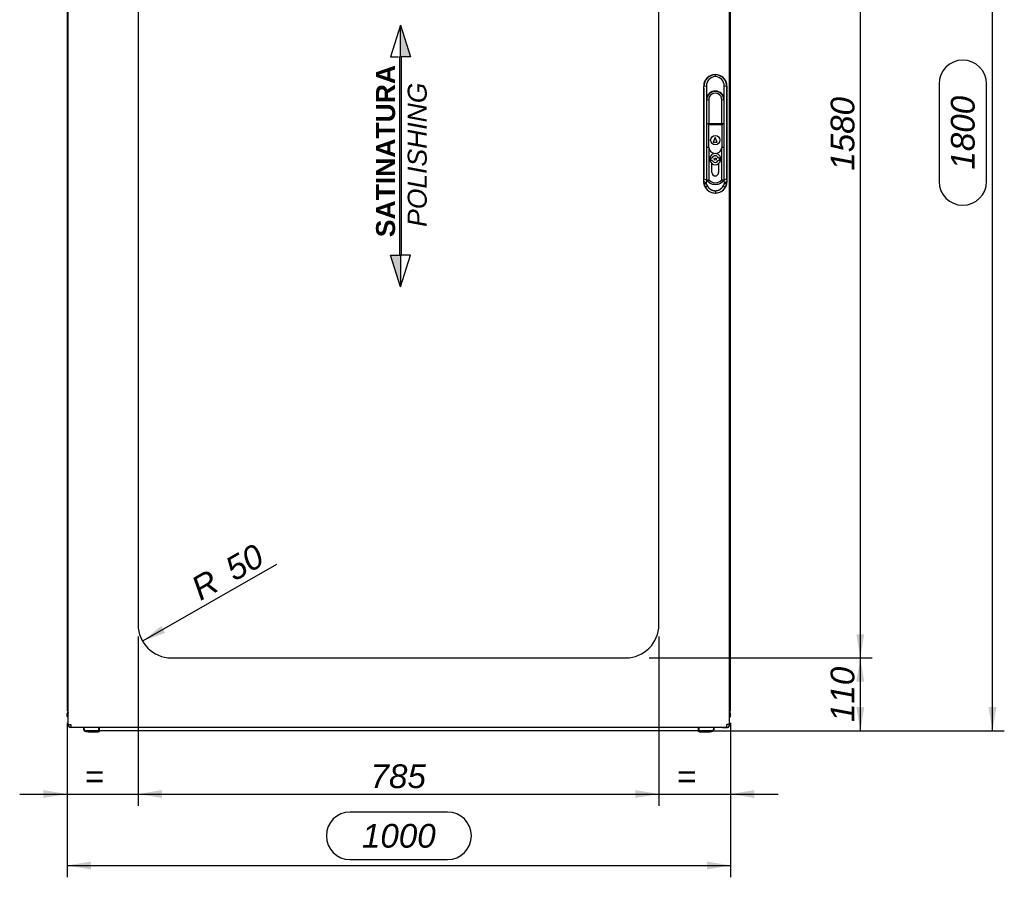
# Paper-space layout 'Layout1' of a CAD drawing. Extents: x 81 to 5357, y 137 to 3739.
# Tile 8 of 12: x 2802 to 4286, y 839 to 2132. Entities that reach past the tile are written whole.
import ezdxf

# ---------------------------------------------------------------- set-up
doc = ezdxf.new("R2010")
doc.units = 0
doc.header["$LTSCALE"] = 13.000013
doc.layers.get('0').update_dxf_attribs({"linetype": 'CONTINUOUS'})
for name, color, linetype in [('_TRANSLATION', 7, 'CONTINUOUS'), ('AE00992_10', 7, 'CONTINUOUS'), ('AE00992_16', 7, 'CONTINUOUS'), ('AE00992_31', 7, 'CONTINUOUS'), ('F0000000_68', 7, 'CONTINUOUS'), ('F0000001_38', 7, 'CONTINUOUS'), ('M0000000_06', 7, 'CONTINUOUS'), ('M0000000_29', 7, 'CONTINUOUS'), ('M0000000_39', 7, 'CONTINUOUS'), ('M0000000_53', 7, 'CONTINUOUS')]:
    doc.layers.add(name, color=color, linetype=linetype)
doc.styles.add('SEACAD_ARIAL', font='arial.ttf')
doc.styles.add('SEACAD_ARIALI', font='ariali.ttf')
doc.dimstyles.new('ISO', dxfattribs={"dimtxt": 13.75, "dimasz": 13.75, "dimexe": 6.875, "dimexo": 6.875, "dimgap": 3.4375, "dimtad": 1, "dimdec": 1, "dimtxsty": 'SEACAD_ARIAL', "dimblk1": '_SE_FILLED', "dimblk2": '_SE_FILLED', "dimsah": 1, "dimcen": 6.875, "dimazin": 3, "dimtfac": 0.7, "dimtdec": 3, "dimtmove": 0, "dimatfit": 3})

# ---------------------------------------------------------------- blocks, each defined once
blk = doc.blocks.new('DMBLK12')
at = {"layer": '_TRANSLATION', "linetype": 'CONTINUOUS'}
for points in [[(2908.9, 850.6), (2908.9, 862.5), (2873.1, 856.6)], [(3837.4, 850.6), (3873.1, 856.6), (3837.4, 862.5)]]:
    blk.add_hatch(color=7, dxfattribs=at).paths.add_polyline_path(points)
at = {"layer": '_TRANSLATION', "color": 7, "linetype": 'CONTINUOUS'}
for p, q in [((2873.1, 1071.6), (2873.1, 838.7)), ((3873.1, 1071.6), (3873.1, 838.7)), ((3446.6, 937), (3299.6, 937)), ((3299.6, 865.5), (3446.6, 865.5)), ((2873.1, 856.6), (3873.1, 856.6))]:
    blk.add_line(p, q, dxfattribs=at)
for centre, start, end in [((3299.6, 901.3), 90, 270), ((3446.6, 901.3), 270, 90)]:
    blk.add_arc(centre, 35.8, start, end, dxfattribs=at)
at = {"layer": '_TRANSLATION', "color": 7, "linetype": 'CONTINUOUS', "style": 'SEACAD_ARIALI'}
blk.add_text('1000', height=35.75, dxfattribs=at).set_placement((3317.5, 883.4))
blk = doc.blocks.new('_SE_FILLED')
at = {"color": 0}
blk.add_line((0, 0), (-1, 0), dxfattribs=at)
blk.add_solid([(0, 0), (-1, -0.1665), (-1, 0.1665), (0, 0)], dxfattribs=at)
blk = doc.blocks.new('DMBLK13')
at = {"layer": '_TRANSLATION', "linetype": 'CONTINUOUS'}
for points in [[(4273.8, 2827.2), (4267.8, 2863), (4261.9, 2827.2)], [(4273.8, 1095.2), (4261.9, 1095.2), (4267.8, 1059.5)]]:
    blk.add_hatch(color=7, dxfattribs=at).paths.add_polyline_path(points)
at = {"layer": '_TRANSLATION', "color": 7, "linetype": 'CONTINUOUS'}
for p, q in [((3865.2, 2863), (4285.7, 2863)), ((4267.8, 1059.5), (4267.8, 2863)), ((4187.4, 2034.7), (4187.4, 1887.7)), ((4258.9, 1887.7), (4258.9, 2034.7)), ((3842, 1059.5), (4285.7, 1059.5))]:
    blk.add_line(p, q, dxfattribs=at)
for centre, start, end in [((4223.1, 2034.7), 0, 180), ((4223.1, 1887.7), 180, 0)]:
    blk.add_arc(centre, 35.8, start, end, dxfattribs=at)
at = {"layer": '_TRANSLATION', "color": 7, "linetype": 'CONTINUOUS', "style": 'SEACAD_ARIALI'}
blk.add_text('1800', height=35.75, rotation=90, dxfattribs=at).set_placement((4241, 1905.6))
blk = doc.blocks.new('BLOCCO2')
at = {"linetype": 'CONTINUOUS'}
for points in [[(-1.4, 193.3), (-1.4, 145.5), (13.8, 145.5)], [(0, 145.5), (-2.9, 145.5), (-2.9, -153.5), (0, -153.5)], [(-1.4, -201.4), (-1.4, -153.5), (-16.6, -153.5)]]:
    blk.add_hatch(color=7, dxfattribs=at).paths.add_polyline_path(points)
at = {"color": 7, "linetype": 'CONTINUOUS'}
for p, q in [((-1.4, 193.3), (-16.6, 145.5)), ((-16.6, 145.5), (-4.2, 145.5)), ((13.8, -153.5), (-1.4, -153.6)), ((-1.4, -201.4), (13.8, -153.5))]:
    blk.add_line(p, q, dxfattribs=at)
for points in [[(-1.4, 193.3), (13.8, 145.5), (-1.4, 145.5), (-1.4, 193.3)], [(0, 145.5), (-2.9, 145.5), (-2.9, -153.5), (0, -153.5), (0, 145.5)], [(-1.4, -201.4), (-16.6, -153.5), (-1.4, -153.5), (-1.4, -201.4)]]:
    blk.add_lwpolyline(points, dxfattribs=at)
at = {"layer": '_TRANSLATION', "insert": (0.1, -2.1), "char_height": 28.6, "width": 277.697, "attachment_point": 5, "rotation": 90}
blk.add_mtext('{\\fArial|b0||i0||c0|p34;\\C7;\\H28.6000286;\\W1.; }{\\fArial|b1||i0||c0|p34;\\C7;\\H28.6000286;\\W1.;SATINATURA \\P}{\\fArial|b0||i1||c0|p34;\\C7;\\H28.6000286;\\W1.;POLISHING}', dxfattribs=at)
blk = doc.blocks.new('DMBLK28')
at = {"layer": '_TRANSLATION', "linetype": 'CONTINUOUS'}
for points in [[(4074.6, 1133.7), (4068.7, 1169.5), (4062.7, 1133.7)], [(4074.6, 1095.2), (4062.7, 1095.2), (4068.7, 1059.5)]]:
    blk.add_hatch(color=7, dxfattribs=at).paths.add_polyline_path(points)
at = {"layer": '_TRANSLATION', "color": 7, "linetype": 'CONTINUOUS'}
for p, q in [((3750.2, 1169.5), (4086.5, 1169.5)), ((4068.7, 1059.5), (4068.7, 1169.5)), ((3842, 1059.5), (4086.5, 1059.5))]:
    blk.add_line(p, q, dxfattribs=at)
at = {"layer": '_TRANSLATION', "color": 7, "linetype": 'CONTINUOUS', "style": 'SEACAD_ARIALI'}
blk.add_text('110', height=35.75, rotation=90, dxfattribs=at).set_placement((4059.7, 1072.8))
blk = doc.blocks.new('DMBLK29')
at = {"layer": '_TRANSLATION', "linetype": 'CONTINUOUS'}
for points in [[(4074.6, 2713.7), (4068.7, 2749.5), (4062.7, 2713.7)], [(4074.6, 1205.2), (4062.7, 1205.2), (4068.7, 1169.5)]]:
    blk.add_hatch(color=7, dxfattribs=at).paths.add_polyline_path(points)
at = {"layer": '_TRANSLATION', "color": 7, "linetype": 'CONTINUOUS'}
for p, q in [((3752.5, 2749.5), (4086.5, 2749.5)), ((4068.7, 1169.5), (4068.7, 2749.5)), ((3750.2, 1169.5), (4086.5, 1169.5))]:
    blk.add_line(p, q, dxfattribs=at)
at = {"layer": '_TRANSLATION', "color": 7, "linetype": 'CONTINUOUS', "style": 'SEACAD_ARIALI'}
blk.add_text('1580', height=35.75, rotation=90, dxfattribs=at).set_placement((4059.7, 1903.9))
blk = doc.blocks.new('DMBLK31')
at = {"layer": '_TRANSLATION', "linetype": 'CONTINUOUS'}
for points in [[(3015.9, 958.3), (3015.9, 970.2), (2980.1, 964.2)], [(3729.4, 958.3), (3765.1, 964.2), (3729.4, 970.2)]]:
    blk.add_hatch(color=7, dxfattribs=at).paths.add_polyline_path(points)
at = {"layer": '_TRANSLATION', "color": 7, "linetype": 'CONTINUOUS'}
for p, q in [((2980.1, 1201.6), (2980.1, 946.4)), ((3765.1, 1201.6), (3765.1, 946.4)), ((2980.1, 964.2), (3765.1, 964.2))]:
    blk.add_line(p, q, dxfattribs=at)
at = {"layer": '_TRANSLATION', "color": 7, "linetype": 'CONTINUOUS', "style": 'SEACAD_ARIALI'}
blk.add_text('785', height=35.75, dxfattribs=at).set_placement((3330.5, 973.2))
blk = doc.blocks.new('DMBLK32')
at = {"layer": '_TRANSLATION', "linetype": 'CONTINUOUS'}
for points in [[(3729.4, 958.3), (3765.1, 964.2), (3729.4, 970.2)], [(3908.9, 958.3), (3908.9, 970.2), (3873.1, 964.2)]]:
    blk.add_hatch(color=7, dxfattribs=at).paths.add_polyline_path(points)
at = {"layer": '_TRANSLATION', "color": 7, "linetype": 'CONTINUOUS'}
for p, q in [((3765.1, 1201.6), (3765.1, 946.4)), ((3873.1, 1071.6), (3873.1, 946.4)), ((3693.6, 964.2), (3944.6, 964.2))]:
    blk.add_line(p, q, dxfattribs=at)
at = {"layer": '_TRANSLATION', "color": 7, "linetype": 'CONTINUOUS', "style": 'SEACAD_ARIALI'}
blk.add_text('=', height=35.8, dxfattribs=at).set_placement((3791.9, 973.2))
blk = doc.blocks.new('DMBLK33')
at = {"layer": '_TRANSLATION', "linetype": 'CONTINUOUS'}
blk.add_hatch(color=7, dxfattribs=at).paths.add_polyline_path([(3020.7, 1207.2), (3014.8, 1217.5), (2986.7, 1194.6)])
at = {"layer": '_TRANSLATION', "color": 7, "linetype": 'CONTINUOUS'}
blk.add_line((3188.6, 1310.4), (2986.7, 1194.6), dxfattribs=at)
at = {"layer": '_TRANSLATION', "color": 7, "linetype": 'CONTINUOUS', "style": 'SEACAD_ARIALI'}
for s, height, p in [('50', 35.75, (3125, 1284.2)), ('R', 35.8, (3074, 1255))]:
    blk.add_text(s, height=height, rotation=29.8436, dxfattribs=at).set_placement(p)
blk = doc.blocks.new('DMBLK34')
at = {"layer": '_TRANSLATION', "linetype": 'CONTINUOUS'}
for points in [[(2837.4, 958.3), (2873.1, 964.2), (2837.4, 970.2)], [(3015.9, 958.3), (3015.9, 970.2), (2980.1, 964.2)]]:
    blk.add_hatch(color=7, dxfattribs=at).paths.add_polyline_path(points)
at = {"layer": '_TRANSLATION', "color": 7, "linetype": 'CONTINUOUS'}
for p, q in [((2980.1, 1201.6), (2980.1, 946.4)), ((2873.1, 1071.6), (2873.1, 946.4)), ((2801.6, 964.2), (3051.6, 964.2))]:
    blk.add_line(p, q, dxfattribs=at)
at = {"layer": '_TRANSLATION', "color": 7, "linetype": 'CONTINUOUS', "style": 'SEACAD_ARIALI'}
blk.add_text('=', height=35.8, dxfattribs=at).set_placement((2899.4, 973.2))

psp = doc.layouts.get("Layout1")

# ---------------------------------------------------------------- linework, layer by layer
at = {"layer": 'AE00992_10', "color": 7, "linetype": 'CONTINUOUS'}
for p, q in [((3850.08, 2048.97), (3850.1, 2048.97)), ((3850.09, 2048.96), (3850.09, 2048.61)), ((3850.11, 2048.61), (3850.09, 2045.72)), ((3832.59, 1887.46), (3832.59, 2031.48)), ((3836.6, 2031.54), (3833.03, 2031.04)), ((3836.6, 2031.54), (3836.67, 2012)), ((3863.51, 2011.8), (3863.58, 2031.54)), ((3867.15, 2031.04), (3863.58, 2031.54)), ((3867.59, 2031.48), (3867.59, 1887.46)), ((3836.67, 2012), (3836.58, 2010.46)), ((3836.58, 2010.46), (3836.58, 1993.97)), ((3840.23, 2010.81), (3837.23, 2010.46)), ((3837.23, 1993.97), (3837.23, 2010.46)), ((3840.23, 2010.81), (3840.23, 1993.97)), ((3859.93, 1993.97), (3859.93, 2010.81)), ((3862.93, 2010.46), (3859.93, 2010.81)), ((3862.93, 2010.46), (3862.93, 1993.97)), ((3863.58, 2010.46), (3863.51, 2011.8)), ((3863.58, 1993.97), (3863.58, 2010.46)), ((3833.12, 1901.64), (3833.12, 1993.97)), ((3836.58, 1993.97), (3836.58, 1901.64)), ((3837.23, 1974.98), (3837.23, 1993.97)), ((3840.23, 1993.97), (3840.23, 1974.98)), ((3859.93, 1974.98), (3859.93, 1993.97)), ((3862.93, 1993.97), (3862.93, 1974.98)), ((3863.58, 1901.64), (3863.58, 1993.97)), ((3867.06, 1993.97), (3867.06, 1901.64)), ((3837.08, 1974.98), (3839.58, 1974.98)), ((3837.08, 1938.98), (3837.08, 1974.98)), ((3839.58, 1974.98), (3839.58, 1972.98)), ((3839.58, 1974.98), (3846.19, 1974.98)), ((3846.19, 1974.98), (3853.96, 1974.98)), ((3853.96, 1974.98), (3860.58, 1974.98)), ((3860.58, 1974.98), (3863.08, 1974.98)), ((3860.58, 1974.98), (3860.58, 1972.98)), ((3863.08, 1974.98), (3863.08, 1938.98)), ((3839.58, 1972.98), (3839.58, 1938.98)), ((3846.19, 1972.98), (3839.58, 1972.98)), ((3853.96, 1972.98), (3846.19, 1972.98)), ((3860.58, 1972.98), (3853.96, 1972.98)), ((3860.58, 1938.98), (3860.58, 1972.98)), ((3850.08, 1953.98), (3847.08, 1946.98)), ((3847.08, 1946.98), (3853.08, 1946.98)), ((3853.08, 1946.98), (3850.08, 1953.98)), ((3839.58, 1938.98), (3837.08, 1938.98)), ((3837.23, 1901.59), (3837.23, 1938.98)), ((3840.13, 1938.98), (3839.58, 1938.98)), ((3840.23, 1938.26), (3840.23, 1901.59)), ((3859.93, 1901.59), (3859.93, 1938.26)), ((3860.58, 1938.98), (3860.03, 1938.98)), ((3863.08, 1938.98), (3860.58, 1938.98)), ((3862.93, 1938.98), (3862.93, 1901.59)), ((3845.08, 1901.59), (3845.08, 1914.61)), ((3855.08, 1914.61), (3855.08, 1901.59)), ((3836.58, 1901.64), (3836.58, 1889.98)), ((3837.23, 1889.32), (3837.23, 1901.59)), ((3840.23, 1901.59), (3840.23, 1890.19)), ((3845.08, 1900.98), (3845.08, 1901.59)), ((3855.08, 1901.59), (3855.08, 1900.98)), ((3859.93, 1890.19), (3859.93, 1901.59)), ((3862.93, 1901.59), (3862.93, 1889.32)), ((3863.58, 1891.12), (3863.58, 1901.64)), ((3832.9, 1887.77), (3833, 1891.79)), ((3833.02, 1885.26), (3832.9, 1887.77)), ((3836.47, 1885.62), (3832.9, 1887.77)), ((3836.57, 1889.65), (3833, 1891.79)), ((3836.55, 1883.62), (3833.02, 1885.26)), ((3836.57, 1889.65), (3836.47, 1885.62)), ((3836.47, 1885.62), (3836.55, 1883.62)), ((3836.58, 1889.98), (3836.57, 1889.65)), ((3837.23, 1889.98), (3836.58, 1889.98)), ((3840.23, 1890.19), (3837.23, 1889.32)), ((3837.23, 1888.76), (3837.23, 1889.32)), ((3841.97, 1885.12), (3837.23, 1888.76)), ((3840.23, 1890.19), (3843.49, 1887.45)), ((3856.67, 1887.45), (3859.93, 1890.19)), ((3862.93, 1888.76), (3858.19, 1885.12)), ((3862.93, 1889.32), (3859.93, 1890.19)), ((3863.58, 1889.98), (3862.93, 1889.98)), ((3862.93, 1889.32), (3862.93, 1888.76)), ((3863.58, 1891.12), (3863.58, 1891.03)), ((3863.58, 1891.03), (3863.58, 1889.98)), ((3863.61, 1889.65), (3863.58, 1891.03)), ((3867.18, 1891.79), (3863.61, 1889.65)), ((3863.71, 1885.62), (3863.61, 1889.65)), ((3863.63, 1883.62), (3863.71, 1885.62)), ((3867.16, 1885.26), (3863.63, 1883.62)), ((3867.28, 1887.77), (3863.71, 1885.62)), ((3867.28, 1887.77), (3867.16, 1885.26)), ((3867.18, 1891.79), (3867.28, 1887.77)), ((3838.26, 1880.62), (3835.18, 1878.82)), ((3850.1, 1869.97), (3850.08, 1869.97)), ((3850.09, 1869.98), (3850.09, 1870.16)), ((3850.17, 1870.17), (3850.1, 1870.16)), ((3850.11, 1873.74), (3850.17, 1870.17)), ((3865, 1878.82), (3861.92, 1880.62))]:
    psp.add_line(p, q, dxfattribs=at)
psp.add_circle((3850.08, 1949.98), 7, dxfattribs=at)
for centre, radius, start, end in [((3850.47, 2031.17), 17.44, 91.24138, 180.423), ((3849.71, 2031.18), 17.44, 359.56986, 88.76566), ((3850.56, 2031.76), 13.97, 91.91591, 180.90828), ((3849.61, 2031.75), 13.97, 359.11414, 88.01385), ((-3811.46, 1994.06), 7644.58, 359.999293, 0.277166), ((3850.08, 2010.46), 13.5, 5.71938, 173.43686), ((3850.08, 2010.46), 12.85, 0, 180), ((3850.08, 2011.01), 9.85, 358.81867, 181.18133), ((11511.63, 1994.06), 7644.57, 179.722833, 180.000707), ((3850.08, 1939.98), 10, 185.73917, 354.26083), ((3850.08, 1921.48), 8.5, 90, 233.96812), ((3850.08, 1921.48), 8.5, 306.03188, 90), ((3442.15, 1901.26), 390.96, 358.61302, 0.05544), ((3850.08, 1900.98), 5, 180, 0), ((4258.04, 1901.26), 390.97, 179.94456, 181.38698), ((3849.52, 1887.22), 16.62, 186.76304, 210.3525), ((3850.08, 1902.32), 19.01, 244.75765, 295.24235), ((3850.08, 1897.2), 11.77, 235.92812, 304.07188), ((3850.66, 1887.22), 16.62, 329.64901, 353.23559), ((3850.27, 1887.66), 17.49, 210.34189, 269.39288), ((3842.2, 1884.85), 5.78, 192.33668, 227.02309), ((3850.08, 1902.32), 19.01, 259.64491, 280.35509), ((3849.9, 1887.66), 17.49, 270.85537, 329.65902), ((3857.98, 1884.85), 5.78, 312.96651, 347.67612)]:
    psp.add_arc(centre, radius, start, end, dxfattribs=at)
for centre, major_axis in [((3850.1, 2031.46), (12.39, -12.39)), ((3850.08, 2031.46), (-12.39, -12.39)), ((3850.1, 1887.48), (12.39, 12.39)), ((3850.08, 1887.48), (-12.39, 12.39))]:
    psp.add_ellipse(centre, major_axis=major_axis, ratio=0.9987828, start_param=2.3568035, end_param=3.9263818, dxfattribs=at)
for points in [[(3838.26, 1880.62), (3839.16, 1879.08), (3840.45, 1877.8), (3841.73, 1876.52), (3843.28, 1875.62), (3844.83, 1874.72), (3846.57, 1874.24), (3848.31, 1873.76), (3850.1, 1873.74)], [(3850.1, 1873.74), (3851.89, 1873.76), (3853.63, 1874.25), (3855.37, 1874.73), (3856.92, 1875.63), (3858.46, 1876.53), (3859.74, 1877.8), (3861.02, 1879.08), (3861.92, 1880.62)]]:
    psp.add_open_spline(points, degree=2, knots=[0, 0, 0, 0.25, 0.25, 0.5, 0.5, 0.75, 0.75, 1, 1, 1], dxfattribs=at)
at = {"layer": 'AE00992_16', "color": 7, "linetype": 'CONTINUOUS'}
for p, q in [((3845.31, 1922.98), (3843.08, 1922.98)), ((3843.08, 1922.98), (3843.08, 1919.98)), ((3843.08, 1919.98), (3845.31, 1919.98)), ((3857.08, 1922.98), (3854.85, 1922.98)), ((3854.85, 1919.98), (3857.08, 1919.98)), ((3857.08, 1919.98), (3857.08, 1922.98))]:
    psp.add_line(p, q, dxfattribs=at)
psp.add_circle((3850.08, 1921.48), 1.5, dxfattribs=at)
for radius, start, end in [(8.5, 233.96812, 306.03188), (5, 17.4576, 162.5424), (5, 197.4576, 342.5424)]:
    psp.add_arc((3850.08, 1921.48), radius, start, end, dxfattribs=at)
at = {"layer": 'AE00992_31', "color": 7, "linetype": 'CONTINUOUS'}
psp.add_arc((3850.1, 2009.47), 11.5, 55.58261, 124.41739, dxfattribs=at)
at = {"layer": 'F0000000_68', "color": 7, "linetype": 'CONTINUOUS'}
for p, q in [((2875.42, 1065.97), (2876.03, 1065.97)), ((2876.01, 1065.97), (2875.42, 1065.97)), ((2877.9, 1064.47), (2877.9, 1065.11)), ((2885.1, 1064.47), (2877.9, 1064.47)), ((2885.1, 1064.47), (2885.1, 1064.97)), ((2885.12, 1064.47), (2885.1, 1064.47)), ((2885.12, 1064.47), (2885.12, 1064.97)), ((2885.15, 1064.47), (2885.12, 1064.47)), ((2885.15, 1064.97), (2885.15, 1064.47)), ((2897.85, 1064.47), (2885.15, 1064.47)), ((3861.05, 1064.47), (3848.35, 1064.47)), ((3861.05, 1064.97), (3861.05, 1064.47)), ((3861.05, 1064.47), (3861.08, 1064.47)), ((3861.08, 1064.47), (3861.08, 1064.97)), ((3861.08, 1064.47), (3861.1, 1064.47)), ((3861.1, 1064.47), (3861.1, 1064.97)), ((3861.1, 1064.47), (3868.3, 1064.47)), ((3868.3, 1064.47), (3868.3, 1065.11)), ((3870.78, 1065.97), (3870.17, 1065.97)), ((3870.19, 1065.97), (3870.78, 1065.97))]:
    psp.add_line(p, q, dxfattribs=at)
for centre, start, end in [((2877.9, 1067.27), 207.664, 270), ((3868.3, 1067.27), 270, 332.336)]:
    psp.add_arc(centre, 2.8, start, end, dxfattribs=at)
at = {"layer": 'F0000001_38', "color": 7, "linetype": 'CONTINUOUS'}
for p, q in [((2874.6, 1068.97), (2874.6, 2849.97)), ((3871.6, 1068.97), (3871.6, 2849.97)), ((2980.1, 2699.47), (2980.1, 1219.47)), ((3765.1, 1219.47), (3765.1, 2699.47)), ((3030.1, 1169.47), (3715.1, 1169.47)), ((2874.6, 1068.97), (2878.6, 1068.97)), ((3871.6, 1068.97), (3867.6, 1068.97)), ((2878.62, 1064.97), (2878.6, 1064.97)), ((2878.62, 1064.97), (3867.58, 1064.97)), ((3867.58, 1064.97), (3867.6, 1064.97))]:
    psp.add_line(p, q, dxfattribs=at)
for centre, radius, start, end in [((3030.1, 1219.47), 50, 180, 270), ((3715.1, 1219.47), 50, 270, 0), ((2878.6, 1068.97), 4, 180, 270), ((3193.09, 1068.54), 314.49, 179.9221, 180.65085), ((3512.53, 1068.75), 355.07, 359.39079, 0.03626), ((3867.6, 1068.97), 4, 270, 360)]:
    psp.add_arc(centre, radius, start, end, dxfattribs=at)
at = {"layer": 'M0000000_06', "color": 7, "linetype": 'CONTINUOUS'}
for p, q in [((2897.85, 1064.97), (2897.85, 1061.97)), ((2898.6, 1061.97), (2898.6, 1064.97)), ((2921.1, 1059.47), (2901.1, 1059.47)), ((2901.1, 1058.72), (2905.1, 1058.72)), ((2905.1, 1057.72), (2905.1, 1059.47)), ((2907.1, 1057.47), (2905.35, 1057.47)), ((2918.1, 1057.47), (2907.1, 1057.47)), ((2919.85, 1057.47), (2918.1, 1057.47)), ((2920.1, 1057.72), (2920.1, 1059.47)), ((2920.1, 1058.72), (2921.1, 1058.72)), ((2921.1, 1061.97), (2921.1, 1064.97)), ((2921.1, 1058.72), (2921.1, 1061.97)), ((2921.1, 1058.72), (2922.1, 1058.72)), ((2922.1, 1061.97), (2922.1, 1064.97)), ((2922.1, 1058.72), (2922.1, 1061.97)), ((3824.1, 1064.97), (3824.1, 1061.97)), ((3824.1, 1061.97), (3824.1, 1058.72)), ((3825.1, 1058.72), (3824.1, 1058.72)), ((3825.1, 1064.97), (3825.1, 1061.97)), ((3825.1, 1061.97), (3825.1, 1058.72)), ((3845.1, 1059.47), (3825.1, 1059.47)), ((3825.1, 1058.72), (3826.1, 1058.72)), ((3826.1, 1057.72), (3826.1, 1059.47)), ((3828.1, 1057.47), (3826.35, 1057.47)), ((3839.1, 1057.47), (3828.1, 1057.47)), ((3840.85, 1057.47), (3839.1, 1057.47)), ((3841.1, 1057.72), (3841.1, 1059.47)), ((3841.1, 1058.72), (3845.1, 1058.72)), ((3847.6, 1064.97), (3847.6, 1061.97)), ((3848.35, 1061.97), (3848.35, 1064.97))]:
    psp.add_line(p, q, dxfattribs=at)
for centre, radius, start, end in [((2901.1, 1061.97), 3.25, 180, 270), ((2901.1, 1061.97), 2.5, 180, 270), ((2905.35, 1057.72), 0.25, 180, 270), ((2919.85, 1057.72), 0.25, 270, 0), ((3826.35, 1057.72), 0.25, 180, 270), ((3840.85, 1057.72), 0.25, 270, 0), ((3845.1, 1061.97), 2.5, 270, 0), ((3845.1, 1061.97), 3.25, 270, 0)]:
    psp.add_arc(centre, radius, start, end, dxfattribs=at)
at = {"layer": 'M0000000_29', "color": 7, "linetype": 'CONTINUOUS'}
for p, q in [((2873.1, 2829.47), (2873.1, 1089.47)), ((3873.1, 1089.47), (3873.1, 2829.47)), ((2874.6, 1089.47), (2873.1, 1089.47)), ((3871.6, 1089.47), (3873.1, 1089.47))]:
    psp.add_line(p, q, dxfattribs=at)
at = {"layer": 'M0000000_39', "color": 7, "linetype": 'CONTINUOUS'}
for p, q in [((2873.1, 1081.72), (2873.1, 1085.77)), ((2874.3, 1085.77), (2874.3, 1081.72)), ((2874.4, 1081.72), (2874.4, 1085.67)), ((3871.8, 1081.72), (3871.8, 1085.67)), ((3871.9, 1085.77), (3871.9, 1081.72)), ((3873.1, 1081.72), (3873.1, 1085.77))]:
    psp.add_line(p, q, dxfattribs=at)
for centre, radius, start, end in [((2876.8, 1085.77), 3.7, 126.48374, 180), ((2876.8, 1085.77), 2.5, 151.64236, 180), ((2876.9, 1085.67), 2.5, 156.92608, 180), ((3869.4, 1085.77), 3.7, 0, 53.51626), ((3869.4, 1085.77), 2.5, 0, 28.35764), ((3869.3, 1085.67), 2.5, 0, 23.07392), ((2874.35, 1081.72), 1.25, 180, 281.53696), ((2874.35, 1081.72), 0.05, 180, 0), ((3871.85, 1081.72), 1.25, 258.46304, 0), ((3871.85, 1081.72), 0.05, 180, 0)]:
    psp.add_arc(centre, radius, start, end, dxfattribs=at)
at = {"layer": 'M0000000_53', "color": 7, "linetype": 'CONTINUOUS'}
psp.add_line((3824.1, 1059.47), (2922.1, 1059.47), dxfattribs=at)

# ---------------------------------------------------------------- block references
at = {"layer": '_TRANSLATION', "color": 7}
psp.add_blockref('BLOCCO2', (3377, 1930.03), dxfattribs=at)

# ---------------------------------------------------------------- dimensions: what is measured, and where the dimension line sits
at = {"layer": '_TRANSLATION', "color": 7, "linetype": 'CONTINUOUS'}
for base, p1, p2, angle, override, picture, middle, dimtype in [((4267.81542898, 2862.97010501), (3824.10024365, 1059.47010501), (3847.30024365, 2862.97010501), 90, {"dimtxt": 35.750036, "dimasz": 35.750036, "dimexe": 17.875018, "dimexo": 17.875018, "dimgap": 8.937509, "dimdec": 0, "dimrnd": 10, "dimcen": 17.875018, "dimtdec": 4}, 'DMBLK13', (4267.81542898, 1961.22010357), 160), ((4068.66, 1169.47), (3715.1, 1169.47), (3715.1, 2749.47), 90, {"dimtxt": 35.750036, "dimasz": 35.750036, "dimexe": 17.875018, "dimexo": 17.875018, "dimgap": 8.937509, "dimcen": 17.875018}, 'DMBLK29', (4068.66, 1959.47), 161), ((2980.1, 964.24), (2980.1, 1219.47), (3765.1, 1219.47), 0, {"dimtxt": 35.750036, "dimasz": 35.750036, "dimexe": 17.875018, "dimexo": 17.875018, "dimgap": 8.937509, "dimcen": 17.875018}, 'DMBLK31', (3372.6, 964.24), 161), ((4068.66, 1169.47), (3824.1, 1059.47), (3715.1, 1169.47), 90, {"dimtxt": 35.750036, "dimasz": 35.750036, "dimexe": 17.875018, "dimexo": 17.875018, "dimgap": 8.937509, "dimcen": 17.875018}, 'DMBLK28', (4068.66, 1114.47), 160), ((2873.1, 856.58), (2873.1, 1089.47), (3873.1, 1089.47), 0, {"dimtxt": 35.750036, "dimasz": 35.750036, "dimexe": 17.875018, "dimexo": 17.875018, "dimgap": 8.937509, "dimdec": 0, "dimcen": 17.875018}, 'DMBLK12', (3373.1, 856.58), 161)]:
    dim = psp.add_linear_dim(base=base, p1=p1, p2=p2, angle=angle, text='\\A1;<>', dimstyle='ISO', override=override, dxfattribs=at)
    dim.commit()
    dim.dimension.update_dxf_attribs({"geometry": picture, "text_midpoint": middle, "dimtype": dimtype})
dim = psp.add_radius_dim(center=(3030.1, 1219.47), mpoint=(2986.73, 1194.59), text='\\A1;<>', dimstyle='ISO', override={"dimtxt": 35.750036, "dimasz": 35.750036, "dimexe": 17.875018, "dimexo": 17.875018, "dimgap": 8.937509, "dimcen": 17.875018, "dimtolj": 1}, dxfattribs=at)
dim.commit()
dim.dimension.update_dxf_attribs({"geometry": 'DMBLK33', "text_midpoint": (3067.62, 1241), "dimtype": 164})
for base, p1, p2, override, picture, middle in [((2980.1, 964.24), (2873.1, 1089.47), (2980.1, 1219.47), {"dimtxt": 35.750036, "dimasz": 35.750036, "dimexe": 17.875018, "dimexo": 17.875018, "dimgap": 8.937509, "dimcen": 17.875018}, 'DMBLK34', (2926.6, 964.24)), ((3873.1, 964.24), (3765.1, 1219.47), (3873.1, 1089.47), {"dimtxt": 35.750036, "dimasz": 35.750036, "dimexe": 17.875018, "dimexo": 17.875018, "dimgap": 8.937509, "dimdec": 0, "dimcen": 17.875018}, 'DMBLK32', (3819.1, 964.24))]:
    dim = psp.add_linear_dim(base=base, p1=p1, p2=p2, text='\\A1;= {}', dimstyle='ISO', override=override, dxfattribs=at)
    dim.commit()
    dim.dimension.update_dxf_attribs({"geometry": picture, "text_midpoint": middle, "dimtype": 160})

doc.saveas('drawing.dxf')
